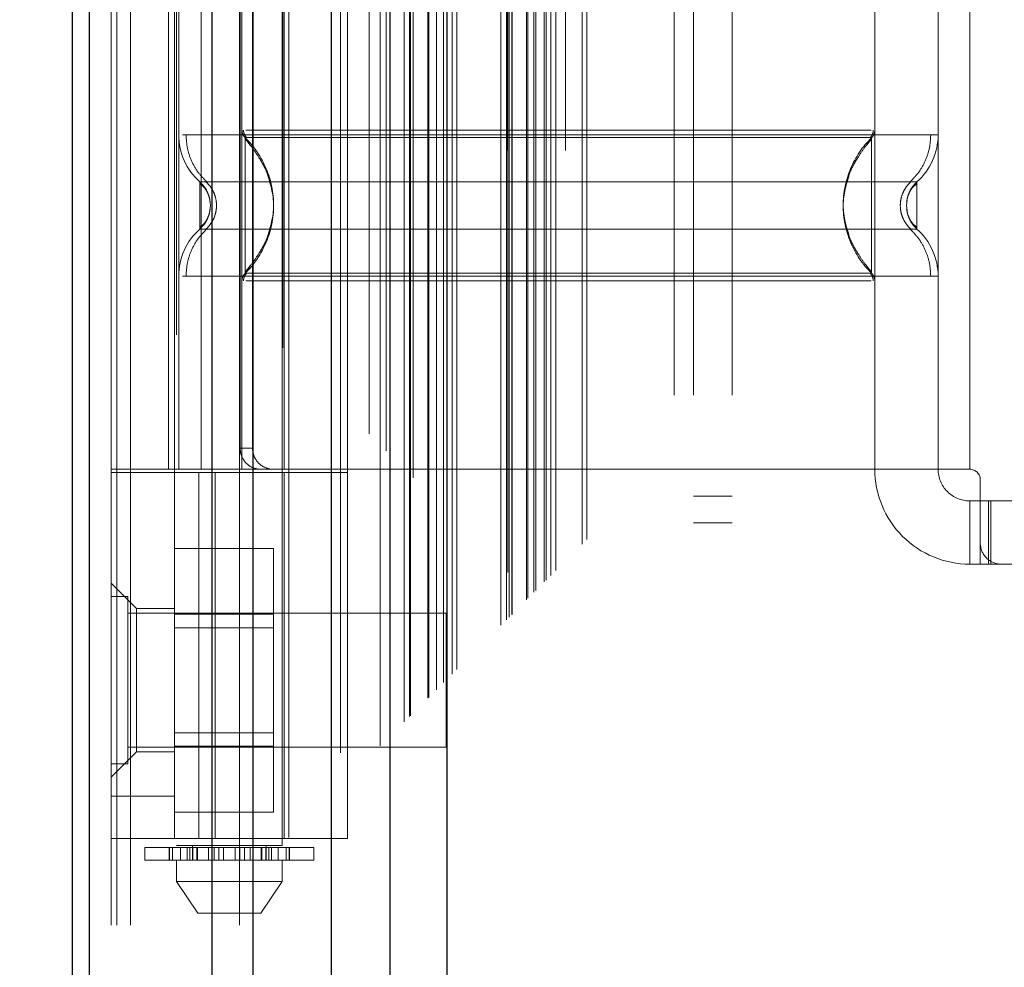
# Model space of a CAD drawing. Header units: inches. Extents: x 0.2 to 10.8, y 0.2 to 8.2.
# Tile 77 of 176: x 3.1249 to 3.2168, y 3.5465 to 3.6349. Entities that reach past the tile are written whole.
import ezdxf

# ---------------------------------------------------------------- set-up
doc = ezdxf.new("R2010")
doc.units = ezdxf.units.IN
doc.header["$MEASUREMENT"] = 0
doc.linetypes.add('HIDDEN', pattern=[0.07500000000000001, 0.05, -0.025])
doc.layers.add('DIMENSIONS', color=140, linetype='Continuous')
doc.styles.add('SLDTEXTSTYLE0', font='TXT', dxfattribs={"width": 0.7})
doc.dimstyles.new('SLDDIMSTYLE0', dxfattribs={"dimtxt": 0.0849609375, "dimasz": 0.13, "dimexe": 0, "dimexo": 0.0625, "dimgap": 0.021240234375, "dimtad": 0, "dimtih": 1, "dimtoh": 1, "dimlfac": 20, "dimrnd": 1e-09, "dimzin": 12, "dimdsep": 46, "dimtxsty": 'SLDTEXTSTYLE0', "dimsah": 1, "dimcen": 0.09, "dimadec": 0, "dimazin": 3, "dimtfac": 1, "dimtofl": 0, "dimtmove": 0, "dimatfit": 3, "dimfxl": 0, "dimfrac": 2, "dimtolj": 1, "dimtzin": 12, "dimarcsym": 0})

# ---------------------------------------------------------------- blocks, each defined once
blk = doc.blocks.new('_D_1')
at = {"layer": 'DIMENSIONS'}
for p, q in [((3.252463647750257, 4.97827594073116), (2.6925946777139, 4.97827594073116)), ((2.817594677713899, 4.97827594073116), (2.817594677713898, 4.102190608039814)), ((2.620681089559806, 3.948139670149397), (2.592150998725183, 3.948139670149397)), ((2.592150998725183, 3.948139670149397), (2.592150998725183, 3.813108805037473)), ((3.014508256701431, 3.948139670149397), (3.043038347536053, 3.948139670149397)), ((3.043038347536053, 3.948139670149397), (3.043038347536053, 3.813108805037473)), ((2.592150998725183, 3.813108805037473), (2.620681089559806, 3.813108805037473)), ((3.043038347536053, 3.813108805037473), (3.014508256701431, 3.813108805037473)), ((2.817594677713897, 2.884109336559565), (2.817594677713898, 3.794088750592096)), ((3.252463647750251, 2.884109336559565), (2.692594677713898, 2.884109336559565))]:
    blk.add_line(p, q, dxfattribs=at)
for points in [[(2.817594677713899, 4.97827594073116), (2.797594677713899, 4.84827594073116), (2.837594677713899, 4.84827594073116)], [(2.817594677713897, 2.884109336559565), (2.837594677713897, 3.014109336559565), (2.797594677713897, 3.014109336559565)]]:
    blk.add_solid(points, dxfattribs=at)
at = {"layer": 'DIMENSIONS', "char_height": 0.08333333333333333, "attachment_point": 1, "style": 'SLDTEXTSTYLE0'}
for s, insert in [('41.88', (2.656020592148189, 4.074582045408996)), ('1063.8', (2.620681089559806, 3.920531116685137))]:
    blk.add_mtext(s, dxfattribs=dict(at, insert=insert))

msp = doc.modelspace()

# ---------------------------------------------------------------- linework, layer by layer
at = {"color": 7, "linetype": 'HIDDEN', "lineweight": 18}
for p, q in [((3.135225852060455, 2.750439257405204), (3.135225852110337, 5.38840959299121)), ((3.133425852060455, 2.750439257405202), (3.133425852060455, 5.117527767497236)), ((3.133953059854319, 2.750439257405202), (3.133953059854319, 5.117228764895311)), ((3.135225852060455, 2.750439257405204), (3.135225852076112, 5.116630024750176)), ((3.145398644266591, 2.750439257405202), (3.145398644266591, 5.111844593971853)), ((3.146671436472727, 2.750439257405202), (3.146671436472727, 5.111689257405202)), ((3.149452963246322, 5.10430423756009), (3.149452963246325, 2.758084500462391)), ((3.150007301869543, 2.75862799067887), (3.150007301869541, 5.103757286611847)), ((3.157508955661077, 5.096275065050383), (3.157508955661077, 2.766110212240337)), ((3.154809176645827, 2.766525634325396), (3.154809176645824, 5.095859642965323)), ((3.155489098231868, 2.766589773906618), (3.155489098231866, 5.0957955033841)), ((3.158530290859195, 2.767150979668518), (3.158530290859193, 5.095234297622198)), ((3.15907334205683, 5.094690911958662), (3.159073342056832, 2.767692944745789)), ((3.160780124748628, 2.76940081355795), (3.160780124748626, 5.092984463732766)), ((3.161268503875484, 2.769889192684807), (3.161268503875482, 5.09249608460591)), ((3.161358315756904, 2.769979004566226), (3.161358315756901, 5.092406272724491)), ((3.161602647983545, 5.092169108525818), (3.161602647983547, 2.770225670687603)), ((3.162959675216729, 5.090824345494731), (3.162959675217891, 2.771560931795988)), ((3.162978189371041, 2.771597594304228), (3.162978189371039, 5.090788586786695)), ((3.163058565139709, 2.771679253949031), (3.163058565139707, 5.090706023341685)), ((3.163775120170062, 2.772402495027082), (3.163775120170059, 5.089977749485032)), ((3.164449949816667, 2.77307063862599), (3.164449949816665, 5.089314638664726)), ((3.164732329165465, 5.089057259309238), (3.164732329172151, 2.773328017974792)), ((3.165231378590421, 2.773852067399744), (3.165231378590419, 5.088533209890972)), ((3.165669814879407, 2.774290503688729), (3.165669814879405, 5.088094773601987)), ((3.169800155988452, 2.778420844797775), (3.16980015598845, 5.083964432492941)), ((3.170300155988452, 2.778920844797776), (3.17030015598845, 5.083464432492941)), ((3.170550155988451, 5.083214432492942), (3.170550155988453, 2.779170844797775)), ((3.170550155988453, 2.779170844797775), (3.170550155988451, 5.083214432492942)), ((3.170800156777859, 2.779420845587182), (3.170800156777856, 5.082964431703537)), ((3.170828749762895, 2.779431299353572), (3.170828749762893, 5.082938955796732)), ((3.172175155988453, 2.780795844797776), (3.17217515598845, 5.081589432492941)), ((3.172175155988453, 2.780795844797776), (3.17217515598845, 5.081589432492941)), ((3.172319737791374, 2.780940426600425), (3.172319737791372, 5.08144485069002)), ((3.172877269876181, 2.781497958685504), (3.172877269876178, 5.080887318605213)), ((3.173050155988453, 2.781670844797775), (3.173050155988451, 5.080714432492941)), ((3.174023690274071, 2.782633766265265), (3.174023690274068, 5.079751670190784)), ((3.174448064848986, 2.783068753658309), (3.174448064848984, 5.079316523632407)), ((3.174911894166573, 2.783532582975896), (3.17491189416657, 5.078852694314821)), ((3.177366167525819, 2.785986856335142), (3.177366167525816, 5.076398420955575)), ((3.17780323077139, 2.786427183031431), (3.177803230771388, 5.075971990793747)), ((3.185975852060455, 2.799889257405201), (3.185975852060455, 5.062439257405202)), ((3.185975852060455, 2.799889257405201), (3.185975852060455, 5.062439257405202)), ((3.187775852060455, 2.799889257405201), (3.187775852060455, 5.062439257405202)), ((3.191375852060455, 2.799889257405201), (3.191375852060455, 5.062439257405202)), ((3.170413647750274, 2.822717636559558), (3.170413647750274, 5.039667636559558)), ((3.174013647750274, 2.822717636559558), (3.174013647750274, 5.039667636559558)), ((3.175813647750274, 2.822717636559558), (3.175813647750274, 5.039667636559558)), ((3.175813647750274, 2.822717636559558), (3.175813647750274, 5.039667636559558)), ((3.13952821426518, 3.705501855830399), (3.13952821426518, 3.557864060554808)), ((3.149370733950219, 3.557864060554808), (3.149370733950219, 3.705501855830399)), ((3.138770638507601, 3.671714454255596), (3.138770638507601, 3.59297429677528)), ((3.139331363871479, 3.671714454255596), (3.139331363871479, 3.59297429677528)), ((3.139725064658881, 3.671714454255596), (3.139725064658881, 3.59297429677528)), ((3.141812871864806, 3.671714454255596), (3.141812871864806, 3.59297429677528)), ((3.145630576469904, 3.671714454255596), (3.145630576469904, 3.59297429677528)), ((3.14956758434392, 3.59297429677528), (3.14956758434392, 3.671714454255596)), ((3.155473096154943, 3.59297429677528), (3.155473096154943, 3.671714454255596)), ((3.204685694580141, 3.671714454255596), (3.204685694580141, 3.59297429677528)), ((3.210591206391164, 3.671714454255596), (3.210591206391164, 3.59297429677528)), ((3.213543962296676, 3.671714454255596), (3.213543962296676, 3.59297429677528)), ((3.213543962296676, 3.671714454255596), (3.213543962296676, 3.59297429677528)), ((3.145454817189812, 3.669745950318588), (3.145454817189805, 3.594942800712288)), ((3.146614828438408, 3.669745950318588), (3.146614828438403, 3.594942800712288)), ((3.145925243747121, 3.623906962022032), (3.146430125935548, 3.623157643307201)), ((3.20439102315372, 3.623906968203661), (3.203885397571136, 3.62315671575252)), ((3.204391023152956, 3.623653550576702), (3.204391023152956, 3.623906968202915)), ((3.142677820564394, 3.617580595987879), (3.142625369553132, 3.618062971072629)), ((3.142625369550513, 3.617098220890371), (3.142677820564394, 3.617580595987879)), ((3.207690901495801, 3.618062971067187), (3.20763845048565, 3.617580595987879)), ((3.20763845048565, 3.617580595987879), (3.207690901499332, 3.617098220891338)), ((3.207692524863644, 3.618070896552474), (3.207639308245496, 3.617580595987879)), ((3.207639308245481, 3.617580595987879), (3.20769252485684, 3.617090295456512)), ((3.146430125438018, 3.612003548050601), (3.145925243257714, 3.611254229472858)), ((3.203885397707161, 3.61200447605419), (3.204391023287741, 3.611254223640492)), ((3.204391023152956, 3.611254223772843), (3.204391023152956, 3.611507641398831)), ((3.139725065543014, 3.610978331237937), (3.139725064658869, 3.59297429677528)), ((3.145630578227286, 3.610551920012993), (3.145630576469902, 3.59297429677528)), ((3.204685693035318, 3.610551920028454), (3.204685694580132, 3.59297429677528)), ((3.210591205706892, 3.610978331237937), (3.210591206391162, 3.59297429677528)), ((3.145454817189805, 3.594942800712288), (3.146614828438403, 3.594942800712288)), ((3.155473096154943, 3.59297429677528), (3.133425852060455, 3.59297429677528)), ((3.139331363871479, 3.59297429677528), (3.139331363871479, 3.592679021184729)), ((3.204685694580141, 3.59297429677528), (3.155473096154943, 3.59297429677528)), ((3.213543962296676, 3.59297429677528), (3.204685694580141, 3.59297429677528)), ((3.133425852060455, 3.592679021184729), (3.155473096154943, 3.592679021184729)), ((3.139331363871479, 3.558525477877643), (3.139331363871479, 3.592679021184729)), ((3.141596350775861, 3.558525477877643), (3.141596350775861, 3.592679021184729)), ((3.143124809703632, 3.592679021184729), (3.143124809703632, 3.558525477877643)), ((3.14956758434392, 3.558525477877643), (3.14956758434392, 3.592679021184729)), ((3.155473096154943, 3.558525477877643), (3.155473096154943, 3.592679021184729)), ((3.21452821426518, 3.591990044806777), (3.21452821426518, 3.586084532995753)), ((3.187775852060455, 3.590464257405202), (3.191375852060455, 3.590464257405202)), ((3.213543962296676, 3.590021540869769), (3.213543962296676, 3.584116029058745)), ((3.213543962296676, 3.590021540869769), (3.21452821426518, 3.590021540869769)), ((3.21452821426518, 3.590021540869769), (3.215512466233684, 3.590021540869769)), ((3.215289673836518, 3.584116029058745), (3.215289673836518, 3.590021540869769)), ((3.215512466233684, 3.584116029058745), (3.215512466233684, 3.590021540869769)), ((3.243858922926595, 3.590021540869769), (3.215512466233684, 3.590021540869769)), ((3.187775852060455, 3.587964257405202), (3.191375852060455, 3.587964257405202)), ((3.139331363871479, 3.585586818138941), (3.148581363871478, 3.585586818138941)), ((3.148581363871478, 3.579438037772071), (3.148581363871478, 3.585586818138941)), ((3.21452821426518, 3.584116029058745), (3.21452821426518, 3.586084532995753)), ((3.21452821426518, 3.584116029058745), (3.213543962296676, 3.584116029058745)), ((3.215512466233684, 3.584116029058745), (3.21452821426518, 3.584116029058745)), ((3.216496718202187, 3.584116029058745), (3.215512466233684, 3.584116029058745)), ((3.216496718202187, 3.584116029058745), (3.242874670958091, 3.584116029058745)), ((3.135788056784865, 3.579982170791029), (3.133425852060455, 3.582344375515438)), ((3.134988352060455, 3.581101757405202), (3.133425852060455, 3.581101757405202)), ((3.134988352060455, 3.565476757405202), (3.134988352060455, 3.581101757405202)), ((3.135788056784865, 3.579982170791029), (3.135788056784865, 3.573289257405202)), ((3.139331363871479, 3.579982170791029), (3.135788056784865, 3.579982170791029)), ((3.164675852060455, 3.579539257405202), (3.134988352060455, 3.579539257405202)), ((3.139331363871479, 3.579438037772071), (3.148581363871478, 3.579438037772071)), ((3.148581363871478, 3.567140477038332), (3.148581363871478, 3.579438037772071)), ((3.164675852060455, 3.567039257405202), (3.164675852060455, 3.579539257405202)), ((3.148581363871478, 3.578186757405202), (3.139331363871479, 3.578186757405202)), ((3.135788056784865, 3.573289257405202), (3.135788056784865, 3.566596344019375)), ((3.139331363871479, 3.568391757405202), (3.148581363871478, 3.568391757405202)), ((3.134988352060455, 3.567039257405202), (3.164675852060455, 3.567039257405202)), ((3.139331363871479, 3.567140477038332), (3.148581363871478, 3.567140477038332)), ((3.148581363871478, 3.560991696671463), (3.148581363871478, 3.567140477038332)), ((3.133425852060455, 3.564234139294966), (3.135788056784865, 3.566596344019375)), ((3.135788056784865, 3.566596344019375), (3.139331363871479, 3.566596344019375)), ((3.133425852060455, 3.565476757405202), (3.134988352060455, 3.565476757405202)), ((3.139331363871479, 3.562462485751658), (3.133425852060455, 3.562462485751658)), ((3.139331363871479, 3.560991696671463), (3.148581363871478, 3.560991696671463)), ((3.155473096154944, 3.558525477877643), (3.133425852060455, 3.558525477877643)), ((3.149370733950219, 3.557864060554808), (3.13952821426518, 3.557864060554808)), ((3.141004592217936, 3.557864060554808), (3.141004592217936, 3.556486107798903)), ((3.147894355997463, 3.556486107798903), (3.147894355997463, 3.557864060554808)), ((3.136575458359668, 3.557667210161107), (3.139903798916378, 3.557667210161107)), ((3.136575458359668, 3.557667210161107), (3.136575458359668, 3.556486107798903)), ((3.138847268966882, 3.557667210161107), (3.138847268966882, 3.556486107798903)), ((3.13886893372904, 3.556486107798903), (3.13886893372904, 3.557667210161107)), ((3.139139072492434, 3.557667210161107), (3.139139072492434, 3.556486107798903)), ((3.139903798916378, 3.557667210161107), (3.139903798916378, 3.556486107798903)), ((3.139903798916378, 3.557667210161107), (3.140515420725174, 3.557667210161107)), ((3.140515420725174, 3.556486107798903), (3.140515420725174, 3.557667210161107)), ((3.140515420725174, 3.557667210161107), (3.141463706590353, 3.557667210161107)), ((3.140761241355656, 3.556486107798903), (3.140761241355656, 3.557667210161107)), ((3.141004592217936, 3.557667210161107), (3.141004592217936, 3.556486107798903)), ((3.141048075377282, 3.557667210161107), (3.141048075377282, 3.556486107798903)), ((3.141053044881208, 3.556486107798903), (3.141053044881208, 3.557667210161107)), ((3.141425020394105, 3.556486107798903), (3.141425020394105, 3.557667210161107)), ((3.141463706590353, 3.557667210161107), (3.141463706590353, 3.556486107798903)), ((3.141463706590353, 3.557667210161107), (3.141473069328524, 3.557667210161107)), ((3.141463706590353, 3.557667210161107), (3.142517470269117, 3.557667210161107)), ((3.141473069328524, 3.556486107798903), (3.141473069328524, 3.557667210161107)), ((3.142517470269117, 3.557667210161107), (3.142517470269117, 3.556486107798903)), ((3.142517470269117, 3.557667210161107), (3.143026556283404, 3.557667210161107)), ((3.143026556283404, 3.556486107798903), (3.143026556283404, 3.557667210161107)), ((3.143026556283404, 3.557667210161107), (3.143461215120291, 3.557667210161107)), ((3.143461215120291, 3.557667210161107), (3.143461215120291, 3.556486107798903)), ((3.143461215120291, 3.557667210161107), (3.143903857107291, 3.557667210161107)), ((3.143903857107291, 3.556486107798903), (3.143903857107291, 3.557667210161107)), ((3.143903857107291, 3.557667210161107), (3.144995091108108, 3.557667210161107)), ((3.144995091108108, 3.557667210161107), (3.144995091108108, 3.556486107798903)), ((3.144995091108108, 3.557667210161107), (3.145437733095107, 3.557667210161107)), ((3.145437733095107, 3.556486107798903), (3.145437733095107, 3.557667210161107)), ((3.145437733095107, 3.557667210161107), (3.145872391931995, 3.557667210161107)), ((3.145872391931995, 3.557667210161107), (3.145872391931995, 3.556486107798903)), ((3.145872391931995, 3.557667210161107), (3.146381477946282, 3.557667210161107)), ((3.146381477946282, 3.556486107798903), (3.146381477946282, 3.557667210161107)), ((3.146381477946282, 3.557667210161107), (3.147425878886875, 3.557667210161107)), ((3.147425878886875, 3.557667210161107), (3.147435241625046, 3.557667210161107)), ((3.147425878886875, 3.557667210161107), (3.147425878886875, 3.556486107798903)), ((3.147435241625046, 3.556486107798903), (3.147435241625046, 3.557667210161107)), ((3.147435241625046, 3.557667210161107), (3.148383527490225, 3.557667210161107)), ((3.147473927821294, 3.557667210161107), (3.147473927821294, 3.556486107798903)), ((3.147845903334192, 3.557667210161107), (3.147845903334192, 3.556486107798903)), ((3.147850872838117, 3.556486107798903), (3.147850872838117, 3.557667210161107)), ((3.147894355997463, 3.556486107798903), (3.147894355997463, 3.557667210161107)), ((3.148137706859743, 3.557667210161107), (3.148137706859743, 3.556486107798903)), ((3.148383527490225, 3.557667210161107), (3.148383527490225, 3.556486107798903)), ((3.148383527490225, 3.557667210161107), (3.14899514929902, 3.557667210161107)), ((3.14899514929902, 3.556486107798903), (3.14899514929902, 3.557667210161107)), ((3.14899514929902, 3.557667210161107), (3.152323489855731, 3.557667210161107)), ((3.149759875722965, 3.556486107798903), (3.149759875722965, 3.557667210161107)), ((3.150030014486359, 3.557667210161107), (3.150030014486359, 3.556486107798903)), ((3.150051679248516, 3.556486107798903), (3.150051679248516, 3.557667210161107)), ((3.152323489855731, 3.556486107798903), (3.152323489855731, 3.557667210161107)), ((3.139903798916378, 3.556486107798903), (3.136575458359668, 3.556486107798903)), ((3.13952821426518, 3.556486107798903), (3.13952821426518, 3.554517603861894)), ((3.140515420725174, 3.556486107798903), (3.139903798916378, 3.556486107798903)), ((3.141091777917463, 3.556486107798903), (3.140515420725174, 3.556486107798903)), ((3.141091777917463, 3.556486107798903), (3.147807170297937, 3.556486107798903)), ((3.148383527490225, 3.556486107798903), (3.147807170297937, 3.556486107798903)), ((3.14899514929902, 3.556486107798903), (3.148383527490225, 3.556486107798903)), ((3.152323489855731, 3.556486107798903), (3.14899514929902, 3.556486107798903)), ((3.149370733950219, 3.554517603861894), (3.149370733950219, 3.556486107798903)), ((3.13952821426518, 3.554517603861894), (3.149370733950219, 3.554517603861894)), ((3.139528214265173, 3.554517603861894), (3.141496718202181, 3.551564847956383)), ((3.147402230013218, 3.551564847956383), (3.149370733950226, 3.554517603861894)), ((3.141496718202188, 3.551564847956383), (3.147402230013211, 3.551564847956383))]:
    msp.add_line(p, q, dxfattribs=at)
at = {"color": 7, "linetype": 'Continuous', "lineweight": 25}
for p, q in [((3.129825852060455, 2.750439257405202), (3.129825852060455, 5.117936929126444)), ((3.131407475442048, 2.750439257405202), (3.131407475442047, 5.117228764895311)), ((3.142853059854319, 2.750439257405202), (3.142853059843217, 5.111844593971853)), ((3.146671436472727, 2.750439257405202), (3.146671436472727, 5.111689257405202)), ((3.153963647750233, 5.096275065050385), (3.153963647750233, 2.766110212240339)), ((3.159414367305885, 5.090824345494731), (3.159414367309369, 2.771560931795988)), ((3.164732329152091, 5.08905725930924), (3.164732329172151, 2.773328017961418))]:
    msp.add_line(p, q, dxfattribs=at)
at = {"color": 7, "linetype": 'HIDDEN', "lineweight": 18, "flags": 128}
msp.add_lwpolyline([(3.170427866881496, 5.083327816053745), (3.1704285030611, 3.906823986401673), (3.170427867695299, 2.779067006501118)], dxfattribs=at)
at = {"color": 7, "linetype": 'HIDDEN', "lineweight": 18}
for centre, radius, start, end in [((3.145630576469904, 3.624182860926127), 0.005905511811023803, 180.0000000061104, 228.2366022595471), ((3.146614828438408, 3.624609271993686), 0.0009842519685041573, 180.0000000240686, 225.5237275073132), ((3.203701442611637, 3.624609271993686), 0.0009842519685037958, 314.4762724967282, 359.9999999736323), ((3.204685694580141, 3.624182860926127), 0.005905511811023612, 311.7633977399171, 0), ((3.145630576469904, 3.610978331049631), 0.005905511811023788, 131.7633977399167, 180), ((3.204685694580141, 3.610978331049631), 0.005905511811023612, 0, 48.23660226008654), ((3.146614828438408, 3.610551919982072), 0.000984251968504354, 134.4762724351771, 180), ((3.203701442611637, 3.610551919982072), 0.0009842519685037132, 2.748019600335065e-08, 45.52372749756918), ((3.213543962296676, 3.59297429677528), 0.00885826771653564, 180, 270.0000000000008), ((3.213543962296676, 3.59297429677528), 0.002952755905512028, 180, 270.0000000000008), ((3.213543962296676, 3.591990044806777), 0.0009842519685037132, 0, 90), ((3.216496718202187, 3.586084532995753), 0.001968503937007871, 180, 270.0000000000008)]:
    msp.add_arc(centre, radius, start, end, dxfattribs=at)
for points, knots in [([(3.173831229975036, 2.78245678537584), (3.173829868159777, 2.78553797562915), (3.173826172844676, 2.793898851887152), (3.173826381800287, 2.807972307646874), (3.173827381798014, 2.824605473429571), (3.173827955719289, 2.841456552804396), (3.173827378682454, 2.867792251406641), (3.173827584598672, 2.903704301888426), (3.173827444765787, 2.988475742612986), (3.173827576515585, 3.155114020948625), (3.173827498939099, 3.479863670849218), (3.173827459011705, 3.975358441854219), (3.173827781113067, 4.430064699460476), (3.173827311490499, 4.76771510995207), (3.173828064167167, 4.890785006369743), (3.173827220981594, 4.968016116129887), (3.173828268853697, 4.999705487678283), (3.173826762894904, 5.025795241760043), (3.173826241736, 5.045834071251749), (3.173828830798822, 5.05886876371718), (3.173834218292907, 5.070050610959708), (3.173841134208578, 5.076846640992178), (3.173844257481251, 5.079915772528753)], [0, 0, 0, 0, 0.004023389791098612, 0.0109175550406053, 0.01837698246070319, 0.02574281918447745, 0.03292153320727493, 0.05276588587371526, 0.0726364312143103, 0.1436152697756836, 0.2703605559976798, 0.4966914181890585, 0.7906276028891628, 0.8641116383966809, 0.9375920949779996, 0.9513310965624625, 0.9649592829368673, 0.9789717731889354, 0.98539884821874, 0.9911257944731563, 0.9959923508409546, 1, 1, 1, 1]), ([(3.210591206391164, 3.624182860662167), (3.21045933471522, 3.624182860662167), (3.210195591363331, 3.624182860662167), (3.208088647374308, 3.624182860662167), (3.204813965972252, 3.624182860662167), (3.200373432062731, 3.624182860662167), (3.194970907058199, 3.624182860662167), (3.188805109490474, 3.624182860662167), (3.182115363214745, 3.624182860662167), (3.175158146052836, 3.624182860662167), (3.168200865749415, 3.624182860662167), (3.161511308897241, 3.624182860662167), (3.155344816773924, 3.624182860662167), (3.149944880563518, 3.624182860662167), (3.145494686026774, 3.624182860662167), (3.142256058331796, 3.624182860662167), (3.140392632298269, 3.624182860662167), (3.140149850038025, 3.624182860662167), (3.140069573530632, 3.624182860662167)], [0, 0, 0, 0, 0.06454114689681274, 0.1290822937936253, 0.1936234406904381, 0.2581645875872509, 0.3227057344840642, 0.3872468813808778, 0.4517880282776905, 0.5163291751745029, 0.5808703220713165, 0.6454114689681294, 0.7099526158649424, 0.7744937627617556, 0.8390349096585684, 0.903576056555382, 0.9681172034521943, 1, 1, 1, 1]), ([(3.140409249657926, 3.624182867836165), (3.140433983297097, 3.623770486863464), (3.140483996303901, 3.622936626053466), (3.140885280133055, 3.621739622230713), (3.14149889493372, 3.620640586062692), (3.142078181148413, 3.620050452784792), (3.142364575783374, 3.619758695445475)], [0, 0, 0, 0, 0.2473384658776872, 0.500134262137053, 0.7528702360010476, 1, 1, 1, 1]), ([(3.145773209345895, 3.62461383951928), (3.145776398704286, 3.624548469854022), (3.145782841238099, 3.62441642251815), (3.14584489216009, 3.624226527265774), (3.145936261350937, 3.624048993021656), (3.14602551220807, 3.623951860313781), (3.146069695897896, 3.623903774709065)], [0, 0, 0, 0, 0.2475219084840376, 0.4999965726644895, 0.7524730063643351, 1, 1, 1, 1]), ([(3.20434118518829, 3.624609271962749), (3.204285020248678, 3.624609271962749), (3.20408586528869, 3.624609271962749), (3.202569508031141, 3.624609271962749), (3.199879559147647, 3.624609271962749), (3.196168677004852, 3.624609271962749), (3.191669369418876, 3.624609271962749), (3.186530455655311, 3.624609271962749), (3.180955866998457, 3.624609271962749), (3.175158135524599, 3.624609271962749), (3.169360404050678, 3.624609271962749), (3.16378581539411, 3.624609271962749), (3.158646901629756, 3.624609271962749), (3.154147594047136, 3.624609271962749), (3.15043671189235, 3.624609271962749), (3.147746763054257, 3.624609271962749), (3.146230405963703, 3.624609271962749), (3.146031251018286, 3.624609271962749), (3.145975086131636, 3.624609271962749)], [0, 0, 0, 0, 0.02656569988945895, 0.09419917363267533, 0.1618326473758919, 0.2294661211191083, 0.2970995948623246, 0.3647330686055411, 0.4323665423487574, 0.5000000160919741, 0.5676334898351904, 0.6352669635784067, 0.7029004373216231, 0.7705339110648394, 0.8381673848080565, 0.9058008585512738, 0.9734343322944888, 1, 1, 1, 1]), ([(3.204247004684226, 3.623903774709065), (3.204291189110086, 3.623951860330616), (3.204380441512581, 3.624048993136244), (3.204471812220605, 3.624226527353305), (3.204533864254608, 3.624416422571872), (3.204540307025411, 3.624548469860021), (3.204543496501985, 3.62461383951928)], [0, 0, 0, 0, 0.247526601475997, 0.5000029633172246, 0.752477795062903, 1, 1, 1, 1]), ([(3.20795169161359, 3.619758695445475), (3.208238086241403, 3.620050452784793), (3.208817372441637, 3.620640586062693), (3.209430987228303, 3.621739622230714), (3.209832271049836, 3.622936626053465), (3.20988228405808, 3.623770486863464), (3.209907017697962, 3.624182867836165)], [0, 0, 0, 0, 0.2471297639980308, 0.4998657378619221, 0.752661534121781, 1, 1, 1, 1]), ([(3.145925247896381, 3.623906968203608), (3.145925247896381, 3.623923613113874), (3.145925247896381, 3.62287388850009), (3.145925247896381, 3.620064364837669), (3.145925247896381, 3.617580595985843), (3.145925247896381, 3.615096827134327), (3.145925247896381, 3.612287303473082), (3.145925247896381, 3.611237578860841), (3.145925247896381, 3.61125422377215)], [6.283185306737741, 6.283185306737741, 6.283185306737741, 6.283185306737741, 7.068583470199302, 7.461282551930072, 7.853981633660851, 8.24668071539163, 8.63937979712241, 9.42477796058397, 9.42477796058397, 9.42477796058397, 9.42477796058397]), ([(3.148537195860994, 3.61846621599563), (3.14839959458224, 3.619189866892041), (3.148167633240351, 3.620409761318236), (3.147341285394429, 3.621873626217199), (3.146613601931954, 3.622965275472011), (3.14616521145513, 3.623498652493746), (3.145925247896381, 3.623784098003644)], [0, 0, 0, 0, 0.3903267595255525, 0.6579932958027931, 0.8169694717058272, 1, 1, 1, 1]), ([(3.204199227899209, 3.623906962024), (3.204180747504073, 3.623906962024), (3.204081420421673, 3.623906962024), (3.20325611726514, 3.623906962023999), (3.201501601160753, 3.623906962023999), (3.198581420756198, 3.623906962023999), (3.19440418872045, 3.623906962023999), (3.188924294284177, 3.623906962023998), (3.182356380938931, 3.623906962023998), (3.175158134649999, 3.623906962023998), (3.16795988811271, 3.623906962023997), (3.161391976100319, 3.623906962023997), (3.155912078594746, 3.623906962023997), (3.151734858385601, 3.623906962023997), (3.148814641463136, 3.623906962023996), (3.14706024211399, 3.623906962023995), (3.146235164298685, 3.623906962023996), (3.146135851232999, 3.623906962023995), (3.14611746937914, 3.623906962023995)], [0, 0, 0, 0, 0.01170879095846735, 0.06293155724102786, 0.1206490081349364, 0.1851790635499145, 0.2564308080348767, 0.3337141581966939, 0.4156154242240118, 0.5000373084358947, 0.584459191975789, 0.6663604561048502, 0.7436438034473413, 0.8148955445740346, 0.8794255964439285, 0.9371430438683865, 0.988365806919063, 1, 1, 1, 1]), ([(3.204391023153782, 3.623784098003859), (3.204151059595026, 3.623498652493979), (3.203702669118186, 3.622965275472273), (3.202974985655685, 3.621873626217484), (3.202148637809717, 3.620409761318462), (3.201916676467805, 3.619189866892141), (3.201779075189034, 3.618466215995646)], [0, 0, 0, 0, 0.1830305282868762, 0.3420067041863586, 0.6096732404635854, 0.9999999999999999, 0.9999999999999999, 0.9999999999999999, 0.9999999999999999]), ([(3.204391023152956, 3.611507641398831), (3.204391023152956, 3.611563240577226), (3.204391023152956, 3.611736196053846), (3.204391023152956, 3.613023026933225), (3.204391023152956, 3.615088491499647), (3.204391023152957, 3.617580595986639), (3.204391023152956, 3.620072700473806), (3.204391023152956, 3.622138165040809), (3.204391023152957, 3.623424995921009), (3.204391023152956, 3.62359795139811), (3.204391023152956, 3.623653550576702)], [0, 0, 0, 0, 0.06819172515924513, 0.2121278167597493, 0.3560639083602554, 0.4999999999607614, 0.6439360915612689, 0.7878721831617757, 0.9318082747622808, 1, 1, 1, 1]), ([(3.147951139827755, 3.620661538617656), (3.148265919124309, 3.619634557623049), (3.14889547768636, 3.617580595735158), (3.148265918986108, 3.615526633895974), (3.147951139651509, 3.614499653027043)], [0, 0, 0, 0, 0.5000000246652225, 1, 1, 1, 1]), ([(3.202364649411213, 3.620660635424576), (3.202050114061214, 3.619633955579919), (3.201421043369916, 3.617580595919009), (3.202050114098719, 3.615527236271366), (3.202364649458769, 3.614500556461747)], [0, 0, 0, 0, 0.5000000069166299, 1, 1, 1, 1]), ([(3.208619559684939, 3.619777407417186), (3.208625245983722, 3.619777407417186), (3.206658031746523, 3.619777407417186), (3.199051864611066, 3.619777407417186), (3.188454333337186, 3.619777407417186), (3.17515813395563, 3.619777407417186), (3.161861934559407, 3.619777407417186), (3.151264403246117, 3.619777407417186), (3.14365823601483, 3.619777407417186), (3.141691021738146, 3.619777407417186), (3.14169670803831, 3.619777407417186)], [4.71241410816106, 4.71241410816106, 4.71241410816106, 4.71241410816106, 5.15721612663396, 5.48839215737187, 5.88580339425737, 6.28321463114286, 6.68062586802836, 7.07803710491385, 7.40921313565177, 7.854015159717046, 7.854015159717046, 7.854015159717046, 7.854015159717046]), ([(3.141697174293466, 3.619777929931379), (3.141697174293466, 3.619777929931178), (3.141697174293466, 3.619720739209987), (3.141697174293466, 3.61950059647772), (3.141697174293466, 3.619337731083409), (3.141697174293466, 3.618930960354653), (3.141697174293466, 3.618687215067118), (3.141697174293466, 3.618155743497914), (3.141697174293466, 3.61786822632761), (3.141697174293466, 3.617292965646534), (3.141697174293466, 3.617005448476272), (3.141697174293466, 3.616473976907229), (3.141697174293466, 3.616230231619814), (3.141697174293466, 3.615823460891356), (3.141697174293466, 3.615660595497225), (3.141697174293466, 3.615440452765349), (3.141697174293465, 3.615383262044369), (3.141697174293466, 3.615383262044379)], [0, 0, 0, 0, 0.125, 0.125, 0.25, 0.25, 0.375, 0.375, 0.5, 0.5, 0.625, 0.625, 0.75, 0.75, 0.875, 0.875, 1, 1, 1, 1]), ([(3.142484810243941, 3.618579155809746), (3.142464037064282, 3.61864741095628), (3.142383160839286, 3.618913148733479), (3.142127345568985, 3.619334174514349), (3.141840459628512, 3.619630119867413), (3.141697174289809, 3.619777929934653)], [0, 0, 0, 0, 0.1474872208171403, 0.5742120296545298, 1, 1, 1, 1]), ([(3.142660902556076, 3.617889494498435), (3.142631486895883, 3.618068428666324), (3.142572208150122, 3.618429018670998), (3.142361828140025, 3.618912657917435), (3.142076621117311, 3.619328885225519), (3.141824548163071, 3.61951329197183), (3.141697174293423, 3.61960647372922)], [0, 0, 0, 0, 0.2435770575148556, 0.4908590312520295, 0.7427282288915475, 1, 1, 1, 1]), ([(3.142266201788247, 3.619797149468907), (3.142411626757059, 3.619649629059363), (3.142702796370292, 3.61935426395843), (3.143008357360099, 3.618803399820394), (3.143205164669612, 3.61820724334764), (3.143273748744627, 3.61758059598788), (3.14320516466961, 3.61695394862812), (3.143008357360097, 3.616357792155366), (3.142702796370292, 3.61580692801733), (3.142411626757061, 3.615511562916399), (3.142266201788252, 3.615364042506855)], [0, 0, 0, 0, 0.1248322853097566, 0.249938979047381, 0.3751056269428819, 0.5000000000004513, 0.624894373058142, 0.7500610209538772, 0.8751677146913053, 1, 1, 1, 1]), ([(3.208050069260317, 3.615364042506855), (3.207904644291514, 3.615511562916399), (3.207613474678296, 3.61580692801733), (3.207307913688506, 3.616357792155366), (3.207111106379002, 3.61695394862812), (3.207042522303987, 3.61758059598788), (3.207111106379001, 3.61820724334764), (3.207307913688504, 3.618803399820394), (3.207613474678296, 3.61935426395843), (3.207904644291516, 3.619649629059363), (3.20805006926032, 3.619797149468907)], [0, 0, 0, 0, 0.1248322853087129, 0.2499389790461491, 0.3751056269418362, 0.4999999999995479, 0.6248943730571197, 0.7500610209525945, 0.8751677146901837, 1, 1, 1, 1]), ([(3.208619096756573, 3.619606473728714), (3.208491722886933, 3.619513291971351), (3.2082396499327, 3.619328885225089), (3.207954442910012, 3.618912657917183), (3.207744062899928, 3.618429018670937), (3.207684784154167, 3.61806842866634), (3.207655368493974, 3.617889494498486)], [0, 0, 0, 0, 0.2572717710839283, 0.5091409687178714, 0.7564229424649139, 1, 1, 1, 1]), ([(3.208619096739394, 3.619777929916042), (3.208475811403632, 3.61963011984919), (3.208188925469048, 3.619334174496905), (3.207933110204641, 3.618913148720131), (3.207852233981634, 3.618647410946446), (3.207831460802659, 3.618579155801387)], [0, 0, 0, 0, 0.425787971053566, 0.8525127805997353, 1, 1, 1, 1]), ([(3.208619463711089, 3.619777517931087), (3.208472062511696, 3.61963169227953), (3.208208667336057, 3.61937111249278), (3.208039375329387, 3.619042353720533), (3.207964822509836, 3.618897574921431)], [0, 0, 0, 0, 0.5596199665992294, 1, 1, 1, 1]), ([(3.208619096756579, 3.615383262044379), (3.208619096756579, 3.615383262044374), (3.208619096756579, 3.615440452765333), (3.208619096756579, 3.615660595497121), (3.208619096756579, 3.615823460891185), (3.208619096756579, 3.616230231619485), (3.208619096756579, 3.616473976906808), (3.208619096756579, 3.617005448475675), (3.208619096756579, 3.617292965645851), (3.208619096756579, 3.617868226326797), (3.208619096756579, 3.618155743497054), (3.208619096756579, 3.618687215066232), (3.208619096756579, 3.618930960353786), (3.208619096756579, 3.619337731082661), (3.208619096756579, 3.61950059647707), (3.208619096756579, 3.61972073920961), (3.208619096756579, 3.619777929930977), (3.208619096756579, 3.619777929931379)], [0, 0, 0, 0, 0.125, 0.125, 0.25, 0.25, 0.375, 0.375, 0.5, 0.5, 0.625, 0.625, 0.75, 0.75, 0.875, 0.875, 1, 1, 1, 1]), ([(3.141697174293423, 3.615554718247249), (3.141824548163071, 3.615647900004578), (3.142076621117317, 3.615832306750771), (3.142361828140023, 3.616248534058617), (3.142572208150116, 3.616732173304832), (3.142631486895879, 3.617092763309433), (3.142660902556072, 3.617271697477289)], [0, 0, 0, 0, 0.2572717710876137, 0.5091409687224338, 0.7564229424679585, 1, 1, 1, 1]), ([(3.145925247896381, 3.611377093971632), (3.146165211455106, 3.611662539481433), (3.146613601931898, 3.612195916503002), (3.147341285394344, 3.613287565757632), (3.148167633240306, 3.614751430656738), (3.148399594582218, 3.615971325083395), (3.148537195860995, 3.616694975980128)], [0, 0, 0, 0, 0.1830305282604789, 0.3420067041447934, 0.6096732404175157, 0.9999999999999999, 0.9999999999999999, 0.9999999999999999, 0.9999999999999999]), ([(3.201779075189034, 3.616694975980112), (3.201916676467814, 3.615971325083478), (3.202148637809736, 3.614751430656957), (3.202974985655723, 3.613287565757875), (3.20370266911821, 3.612195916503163), (3.204151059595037, 3.611662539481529), (3.204391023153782, 3.611377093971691)], [0, 0, 0, 0, 0.390326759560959, 0.6579932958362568, 0.8169694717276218, 1, 1, 1, 1]), ([(3.207655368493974, 3.617271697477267), (3.207684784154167, 3.617092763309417), (3.20774406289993, 3.616732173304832), (3.207954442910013, 3.616248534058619), (3.208239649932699, 3.615832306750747), (3.208491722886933, 3.615647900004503), (3.208619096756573, 3.615554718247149)], [0, 0, 0, 0, 0.2435770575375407, 0.4908590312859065, 0.7427282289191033, 1, 1, 1, 1]), ([(3.141697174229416, 3.615383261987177), (3.141840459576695, 3.615531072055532), (3.14212734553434, 3.615827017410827), (3.142383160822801, 3.616248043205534), (3.142464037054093, 3.616513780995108), (3.142484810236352, 3.616582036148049)], [0, 0, 0, 0, 0.4257879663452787, 0.8525127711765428, 1, 1, 1, 1]), ([(3.20783146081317, 3.616582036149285), (3.207852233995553, 3.616513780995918), (3.207933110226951, 3.616248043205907), (3.208188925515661, 3.615827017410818), (3.208475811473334, 3.615531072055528), (3.208619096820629, 3.615383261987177)], [0, 0, 0, 0, 0.1474872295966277, 0.5742120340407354, 1, 1, 1, 1]), ([(3.207964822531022, 3.616263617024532), (3.208039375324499, 3.61611883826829), (3.208208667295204, 3.615790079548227), (3.20847206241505, 3.615529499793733), (3.208619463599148, 3.615383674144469)], [0, 0, 0, 0, 0.440379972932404, 1, 1, 1, 1]), ([(3.142364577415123, 3.615402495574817), (3.142078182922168, 3.615110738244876), (3.141498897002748, 3.614520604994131), (3.140885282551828, 3.613421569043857), (3.140483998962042, 3.612224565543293), (3.14043398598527, 3.611390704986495), (3.140409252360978, 3.610978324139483)], [0, 0, 0, 0, 0.247129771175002, 0.499865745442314, 0.7526615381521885, 1, 1, 1, 1]), ([(3.14169671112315, 3.61538378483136), (3.141691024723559, 3.61538378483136), (3.143658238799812, 3.61538378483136), (3.151264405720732, 3.61538378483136), (3.161861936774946, 3.61538378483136), (3.175158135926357, 3.61538378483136), (3.188454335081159, 3.61538378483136), (3.199051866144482, 3.61538378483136), (3.20665803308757, 3.61538378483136), (3.208625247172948, 3.61538378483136), (3.208619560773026, 3.61538378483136)], [4.712364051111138, 4.712364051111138, 4.712364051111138, 4.712364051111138, 5.157166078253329, 5.4883421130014, 5.88575335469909, 6.28316459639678, 6.680575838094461, 7.07798707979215, 7.409163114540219, 7.853965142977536, 7.853965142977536, 7.853965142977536, 7.853965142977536]), ([(3.209907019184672, 3.610978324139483), (3.209882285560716, 3.611390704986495), (3.20983227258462, 3.612224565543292), (3.209430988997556, 3.613421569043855), (3.208817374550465, 3.614520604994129), (3.208238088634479, 3.615110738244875), (3.207951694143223, 3.615402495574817)], [0, 0, 0, 0, 0.2473384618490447, 0.500134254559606, 0.7528702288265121, 1, 1, 1, 1]), ([(3.146069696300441, 3.611257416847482), (3.146025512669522, 3.611209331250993), (3.145936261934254, 3.611112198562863), (3.145844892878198, 3.610934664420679), (3.145782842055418, 3.610744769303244), (3.145776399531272, 3.610612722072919), (3.145773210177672, 3.610547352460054)], [0, 0, 0, 0, 0.2475270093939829, 0.5000034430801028, 0.7524780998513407, 1, 1, 1, 1]), ([(3.146117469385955, 3.611254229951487), (3.146135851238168, 3.611254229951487), (3.146235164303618, 3.611254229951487), (3.14706024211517, 3.611254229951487), (3.148814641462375, 3.611254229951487), (3.151734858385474, 3.611254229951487), (3.155912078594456, 3.611254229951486), (3.16139197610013, 3.611254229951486), (3.167959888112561, 3.611254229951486), (3.175158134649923, 3.611254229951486), (3.182356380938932, 3.611254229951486), (3.188924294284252, 3.611254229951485), (3.1944041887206, 3.611254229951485), (3.198581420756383, 3.611254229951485), (3.201501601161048, 3.611254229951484), (3.203256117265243, 3.611254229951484), (3.204081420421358, 3.611254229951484), (3.204180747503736, 3.611254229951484), (3.204199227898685, 3.611254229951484)], [0, 0, 0, 0, 0.01163419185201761, 0.06285695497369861, 0.1205744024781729, 0.1851044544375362, 0.2563561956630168, 0.3336395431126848, 0.4155408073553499, 0.4999626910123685, 0.5843845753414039, 0.6662858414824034, 0.7435691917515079, 0.8148209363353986, 0.8793509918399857, 0.9370684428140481, 0.9882912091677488, 1, 1, 1, 1]), ([(3.204543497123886, 3.610547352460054), (3.204540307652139, 3.61061272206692), (3.204533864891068, 3.610744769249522), (3.204471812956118, 3.610934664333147), (3.204380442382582, 3.611112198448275), (3.204291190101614, 3.611209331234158), (3.204247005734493, 3.611257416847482)], [0, 0, 0, 0, 0.2475221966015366, 0.4999970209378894, 0.7524733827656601, 1, 1, 1, 1]), ([(3.14006957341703, 3.610978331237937), (3.140149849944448, 3.610978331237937), (3.140392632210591, 3.610978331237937), (3.142256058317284, 3.610978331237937), (3.145494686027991, 3.610978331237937), (3.149944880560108, 3.610978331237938), (3.155344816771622, 3.610978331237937), (3.161511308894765, 3.610978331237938), (3.168200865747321, 3.610978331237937), (3.175158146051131, 3.610978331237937), (3.182115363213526, 3.610978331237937), (3.188805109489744, 3.610978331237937), (3.194970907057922, 3.610978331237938), (3.200373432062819, 3.610978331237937), (3.204813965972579, 3.610978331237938), (3.208088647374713, 3.610978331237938), (3.210195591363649, 3.610978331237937), (3.210459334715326, 3.610978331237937), (3.210591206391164, 3.610978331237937)], [0, 0, 0, 0, 0.03188280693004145, 0.09642395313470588, 0.1609650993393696, 0.2255062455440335, 0.2900473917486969, 0.354588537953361, 0.4191296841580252, 0.4836708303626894, 0.5482119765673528, 0.6127531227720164, 0.677294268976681, 0.7418354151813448, 0.8063765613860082, 0.8709177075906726, 0.9354588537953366, 1, 1, 1, 1]), ([(3.145975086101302, 3.610551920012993), (3.146031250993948, 3.610551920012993), (3.146230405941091, 3.610551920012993), (3.147746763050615, 3.610551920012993), (3.15043671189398, 3.610551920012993), (3.154147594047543, 3.610551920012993), (3.158646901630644, 3.610551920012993), (3.163785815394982, 3.610551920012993), (3.169360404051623, 3.610551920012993), (3.175158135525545, 3.610551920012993), (3.180955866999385, 3.610551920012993), (3.186530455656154, 3.610551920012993), (3.191669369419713, 3.610551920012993), (3.196168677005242, 3.610551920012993), (3.199879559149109, 3.610551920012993), (3.202569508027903, 3.610551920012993), (3.204085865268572, 3.610551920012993), (3.204285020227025, 3.610551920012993), (3.204341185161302, 3.610551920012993)], [0, 0, 0, 0, 0.02656567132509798, 0.09419914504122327, 0.1618326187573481, 0.2294660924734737, 0.2970995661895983, 0.3647330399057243, 0.432366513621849, 0.4999999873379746, 0.5676334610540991, 0.635266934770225, 0.7029004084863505, 0.770533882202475, 0.8381673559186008, 0.9058008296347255, 0.97343430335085, 1, 1, 1, 1]), ([(3.145454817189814, 3.594942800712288), (3.145454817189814, 3.594678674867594), (3.145506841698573, 3.594419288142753), (3.145705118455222, 3.593936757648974), (3.14585165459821, 3.593716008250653), (3.146207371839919, 3.593353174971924), (3.146419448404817, 3.593208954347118), (3.146858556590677, 3.593020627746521), (3.147088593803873, 3.59297429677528), (3.147307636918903, 3.59297429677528)], [0, 0, 0, 0, 0.25, 0.25, 0.5, 0.5, 0.75, 0.75, 1, 1, 1, 1]), ([(3.14851017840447, 3.59297429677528), (3.148267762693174, 3.59297429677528), (3.148026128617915, 3.593024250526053), (3.147569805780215, 3.593219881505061), (3.147358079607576, 3.593365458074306), (3.147004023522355, 3.593728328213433), (3.146859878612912, 3.593948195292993), (3.146666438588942, 3.594422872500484), (3.146614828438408, 3.594682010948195), (3.146614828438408, 3.594942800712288)], [0, 0, 0, 0, 0.25, 0.25, 0.5, 0.5, 0.75, 0.75, 1, 1, 1, 1])]:
    msp.add_open_spline(points, degree=3, knots=knots, dxfattribs=at)
for points in [[(3.148580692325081, 3.617580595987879), (3.148582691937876, 3.618755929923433), (3.148109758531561, 3.621101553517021), (3.146762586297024, 3.623084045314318), (3.145925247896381, 3.623906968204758)], [(3.204391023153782, 3.623906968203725), (3.203553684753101, 3.623084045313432), (3.202206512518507, 3.621101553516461), (3.201733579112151, 3.618755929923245), (3.201735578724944, 3.617580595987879)], [(3.145925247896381, 3.61125422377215), (3.146762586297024, 3.612077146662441), (3.148109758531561, 3.614059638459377), (3.148582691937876, 3.61640526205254), (3.148580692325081, 3.617580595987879)], [(3.201735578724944, 3.617580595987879), (3.201733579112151, 3.616405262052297), (3.202206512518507, 3.61405963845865), (3.203553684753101, 3.612077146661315), (3.204391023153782, 3.61125422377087)]]:
    msp.add_open_spline(points, degree=3, dxfattribs=at)

# ---------------------------------------------------------------- dimensions: what is measured, and where the dimension line sits
at = {"layer": 'DIMENSIONS'}
dim = msp.add_linear_dim(base=(2.817594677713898, 2.884109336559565), p1=(3.302463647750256, 4.97827594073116), p2=(3.302463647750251, 2.884109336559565), angle=90.0000000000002, dimstyle='SLDDIMSTYLE0', dxfattribs=at)
dim.commit()
dim.dimension.update_dxf_attribs({"geometry": '_D_1', "text_midpoint": (2.817594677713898, 3.948139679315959), "dimtype": 160})

doc.saveas('drawing.dxf')
